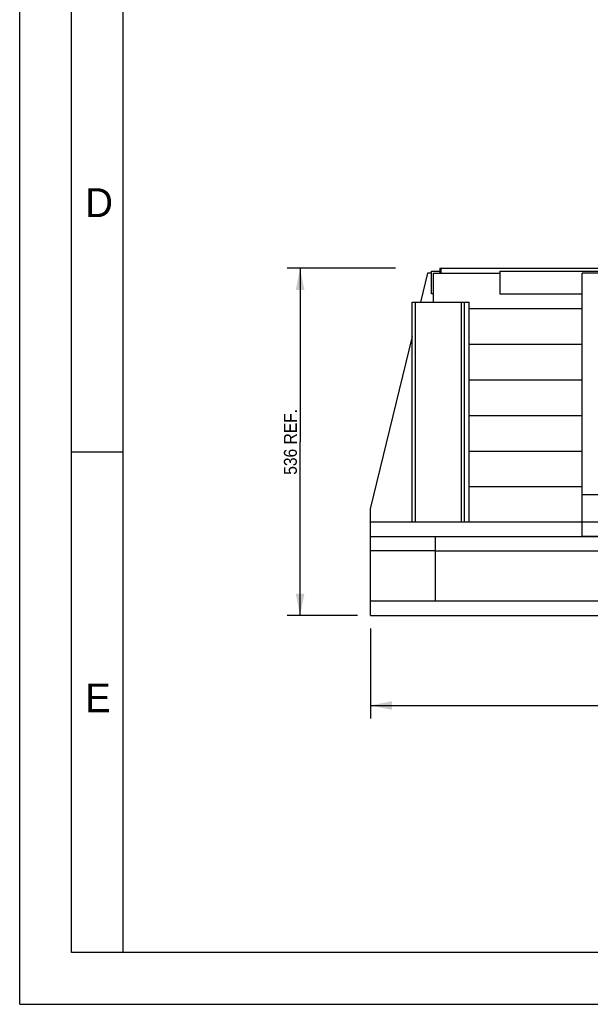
# Model space of a CAD drawing. Header units: millimetres. Extents: x 0 to 5600, y -1552 to 3960.
# Tile 1 of 199: x 0 to 881, y 0 to 1521. Entities that reach past the tile are written whole.
import ezdxf

# ---------------------------------------------------------------- set-up
doc = ezdxf.new("R2010")
doc.units = ezdxf.units.MM
doc.header["$LTSCALE"] = 308
doc.layers.get('0').update_dxf_attribs({"linetype": 'CONTINUOUS'})
doc.layers.add('06___PRT_ALL_SURFS', color=7, linetype='CONTINUOUS')
doc.styles.get("Standard").update_dxf_attribs({"font": 'txt', "width": 0.9})
doc.styles.add('TEXTSTYLE_2', font='txt')
doc.dimstyles.new('DIMSTYLE_1', dxfattribs={"dimtxt": 20, "dimasz": 33.333333, "dimexe": 1.5, "dimexo": 1.5, "dimgap": 0.375, "dimtad": 1, "dimdec": 0, "dimzin": 0, "dimdsep": 46, "dimtxsty": 'Standard', "dimblk": '_FILLED', "dimblk1": '_FILLED', "dimblk2": '_FILLED', "dimcen": 0.09, "dimazin": 0, "dimtp": 1.2, "dimtm": 1.2, "dimtfac": 1, "dimtdec": 0, "dimtofl": 0, "dimtmove": 0, "dimatfit": 3, "dimldrblk": '_FILLED', "dimfxl": 0, "dimtolj": 1, "dimtzin": 0, "dimarcsym": 0})
doc.dimstyles.new('DIMSTYLE_2', dxfattribs={"dimtxt": 20, "dimasz": 33.333333, "dimexe": 1.5, "dimexo": 1.5, "dimgap": 0.375, "dimtad": 1, "dimdec": 0, "dimzin": 0, "dimdsep": 46, "dimtxsty": 'Standard', "dimblk": '_FILLED', "dimblk1": '_FILLED', "dimblk2": '_FILLED', "dimcen": 0.09, "dimazin": 0, "dimtp": 0.8, "dimtm": 0.8, "dimtfac": 1, "dimtdec": 0, "dimtofl": 0, "dimtmove": 0, "dimatfit": 3, "dimldrblk": '_FILLED', "dimfxl": 0, "dimtolj": 1, "dimtzin": 0, "dimarcsym": 0})

# ---------------------------------------------------------------- blocks, each defined once
blk = doc.blocks.new('_FILLED')
at = {"color": 0, "linetype": 'ByBlock'}
blk.add_solid([(0, 0), (-1, 0.2), (-1, -0.2)], dxfattribs=at)
blk = doc.blocks.new('*D2')
at = {"color": 2, "linetype": 'Continuous'}
for p, q in [((541.6, 580.9), (541.6, 441.7)), ((1741.6, 580.9), (1741.6, 441.7)), ((541.6, 461.7), (1141.6, 461.7)), ((1741.6, 461.7), (1141.6, 461.7))]:
    blk.add_line(p, q, dxfattribs=at)
at = {"color": 2, "linetype": 'Continuous', "xscale": 33.3333333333, "yscale": 33.3333333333, "zscale": 33.3333333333, "rotation": 180}
blk.add_blockref('_FILLED', (541.6, 461.7), dxfattribs=at)
at = {"color": 2, "linetype": 'Continuous', "xscale": 33.3333333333, "yscale": 33.3333333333, "zscale": 33.3333333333}
blk.add_blockref('_FILLED', (1741.6, 461.7), dxfattribs=at)
at = {"color": 2, "linetype": 'Continuous', "insert": (1114.3, 486.7), "char_height": 20, "width": 162, "attachment_point": 2, "line_spacing_factor": 0.9}
blk.add_mtext('1200 REF.', dxfattribs=at)
blk = doc.blocks.new('*D3')
at = {"color": 2, "linetype": 'Continuous'}
for p, q in [((580.4, 1137.2), (413.1, 1137.2)), ((433.1, 1137.2), (433.1, 869)), ((433.1, 600.9), (433.1, 869)), ((521.6, 600.9), (413.1, 600.9))]:
    blk.add_line(p, q, dxfattribs=at)
at = {"color": 2, "linetype": 'Continuous', "xscale": 33.3333333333, "yscale": 33.3333333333, "zscale": 33.3333333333}
for p, rotation in [((433.1, 1137.2), 90), ((433.1, 600.9), 270)]:
    blk.add_blockref('_FILLED', p, dxfattribs=dict(at, rotation=rotation))
at = {"color": 2, "linetype": 'Continuous', "insert": (408.1, 869), "char_height": 20, "width": 144, "attachment_point": 2, "rotation": 90, "line_spacing_factor": 0.9}
blk.add_mtext('536 REF.', dxfattribs=at)

msp = doc.modelspace()

# ---------------------------------------------------------------- linework, layer by layer
at = {"color": 7, "linetype": 'Continuous'}
for p, q in [((0, 0), (0, 3960)), ((80, 80), (80, 3853.3)), ((160, 80), (160, 3853.3)), ((636.1, 1097.9), (636.1, 1132.9)), ((636.1, 1132.9), (649.1, 1132.9)), ((639.1, 1084.9), (639.1, 1129.9)), ((639.1, 1129.9), (741.6, 1129.9)), ((649.1, 1137.2), (649.1, 1129.9)), ((649.1, 1137.2), (1636.1, 1137.2)), ((651.1, 1129.9), (651.1, 1137.2)), ((741.6, 1132.9), (741.6, 1097.9)), ((741.6, 1132.9), (991.6, 1132.9)), ((639.1, 1097.9), (636.1, 1097.9)), ((741.6, 1097.9), (868.8, 1097.9)), ((606.2, 744.9), (606.2, 1084.9)), ((606.2, 1084.9), (694.1, 1084.9)), ((611.2, 744.9), (611.2, 1084.9)), ((682.2, 744.9), (682.2, 1084.9)), ((687.2, 744.9), (687.2, 1084.9)), ((694.1, 744.9), (694.1, 1084.9)), ((694.1, 1074.9), (868.8, 1074.9)), ((694.1, 1019.9), (868.8, 1019.9)), ((694.1, 964.9), (868.8, 964.9)), ((694.1, 909.9), (868.8, 909.9)), ((160, 853.3), (80, 853.3)), ((694.1, 854.9), (868.8, 854.9)), ((694.1, 799.9), (868.8, 799.9)), ((541.6, 600.9), (541.6, 744.9)), ((1741.6, 744.9), (541.6, 744.9)), ((541.6, 722.9), (1741.6, 722.9)), ((641.6, 722.9), (641.6, 622.9)), ((641.6, 700.9), (541.6, 700.9)), ((1741.6, 622.9), (541.6, 622.9)), ((541.6, 600.9), (1741.6, 600.9)), ((5506.7, 80), (80, 80)), ((0, 0), (5600, 0))]:
    msp.add_line(p, q, dxfattribs=at)
at = {"layer": '06___PRT_ALL_SURFS', "color": 7, "linetype": 'Continuous'}
for p, q in [((630.1, 1129.9), (619.1, 1084.9)), ((636.1, 1129.9), (630.1, 1129.9)), ((868.8, 722.9), (868.8, 1129.9)), ((606.2, 1032), (541.1, 765.3)), ((541.1, 765.3), (541.1, 700.9)), ((541.1, 700.9), (541.6, 700.9)), ((641.6, 700.9), (1091.6, 700.9))]:
    msp.add_line(p, q, dxfattribs=at)
at = {"layer": '06___PRT_ALL_SURFS', "color": 6, "linetype": 'Continuous'}
for p, q in [((893.8, 1129.9), (868.8, 1129.9)), ((893.8, 787.3), (868.8, 787.3)), ((893.8, 722.9), (868.8, 722.9))]:
    msp.add_line(p, q, dxfattribs=at)

# ---------------------------------------------------------------- texts
at = {"color": 2, "linetype": 'Continuous', "char_height": 44.5, "width": 44.498, "attachment_point": 1, "line_spacing_factor": 0.9, "style": 'TEXTSTYLE_2'}
for s, insert in [('D', (101.1, 1260.9)), ('E', (101, 495.6))]:
    msp.add_mtext(s, dxfattribs=dict(at, insert=insert))

# ---------------------------------------------------------------- dimensions: what is measured, and where the dimension line sits
at = {"color": 2, "linetype": 'Continuous'}
dim = msp.add_linear_dim(base=(433.1, 600.9), p1=(581.9, 1137.2), p2=(523.1, 600.9), angle=270, text='<> REF.', dimstyle='DIMSTYLE_2', dxfattribs=at)
dim.commit()
dim.dimension.update_dxf_attribs({"geometry": '*D3', "text_midpoint": (433.1, 869), "dimtype": 160})
dim = msp.add_linear_dim(base=(1741.6, 461.7), p1=(541.6, 582.4), p2=(1741.6, 582.4), text='<> REF.', dimstyle='DIMSTYLE_1', dxfattribs=at)
dim.commit()
dim.dimension.update_dxf_attribs({"geometry": '*D2', "text_midpoint": (1114.3, 461.7), "dimtype": 160})

doc.saveas('drawing.dxf')
